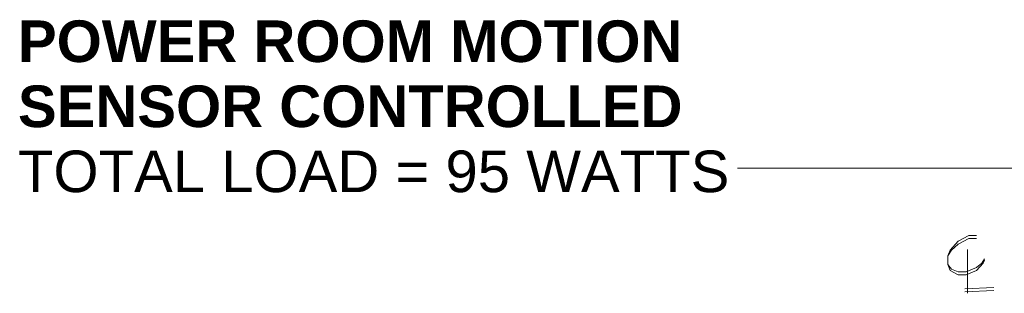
# Model space of a CAD drawing. Header units: inches. Extents: x -657 to 139, y -229 to 530.
# Tile 1 of 11: x -637 to -532, y -111 to -82. Entities that reach past the tile are written whole.
import ezdxf

# ---------------------------------------------------------------- set-up
doc = ezdxf.new("R2010")
doc.units = ezdxf.units.IN
doc.header["$MEASUREMENT"] = 0
doc.layers.add('A-ANNO-TEXT', color=2, linetype='Continuous', lineweight=9)
doc.layers.add('A-DETL', color=5, linetype='Continuous', lineweight=9)
doc.styles.add('Arial', font='arial.ttf', dxfattribs={"height": 4.425898})

msp = doc.modelspace()

# ---------------------------------------------------------------- linework, layer by layer
at = {"layer": 'A-ANNO-TEXT', "color": 7}
for p, q in [((-547.7095, -97.9148), (-560.3369, -97.9148)), ((-505.5013, -97.9148), (-547.7095, -97.9148))]:
    msp.add_line(p, q, dxfattribs=at)
at = {"layer": 'A-DETL'}
for p, q in [((-537.6689, -106.638), (-536.8321, -105.7104)), ((-536.8321, -105.7104), (-535.713, -105.0904)), ((-535.713, -105.3979), (-536.8321, -106.0179)), ((-535.713, -105.0904), (-534.8762, -105.0904)), ((-534.8762, -105.3979), (-535.713, -105.3979)), ((-537.9462, -107.2631), (-537.6689, -106.638)), ((-537.5278, -106.638), (-537.9462, -107.2631)), ((-536.8321, -106.0179), (-537.5278, -106.638)), ((-535.8391, -111.2454), (-535.8391, -106.5876)), ((-537.9462, -108.1906), (-537.9462, -107.2631)), ((-534.3167, -108.0343), (-534.0394, -107.5706)), ((-534.0394, -107.7268), (-534.1806, -108.0343)), ((-537.9462, -108.1906), (-537.5278, -108.6594)), ((-537.6689, -108.8106), (-537.9462, -108.1906)), ((-536.8321, -109.2795), (-537.6689, -108.8106)), ((-537.5278, -108.6594), (-536.8321, -108.9669)), ((-536.8321, -108.9669), (-535.9903, -108.9669)), ((-535.9903, -108.9669), (-534.8762, -108.5031)), ((-534.8762, -108.8106), (-535.9903, -109.2795)), ((-534.8762, -108.5031), (-534.3167, -108.0343)), ((-534.1806, -108.0343), (-534.8762, -108.8106)), ((-535.9903, -109.2795), (-536.8321, -109.2795)), ((-533.0514, -110.6204), (-536.1214, -110.7766)), ((-536.1214, -111.0892), (-533.0514, -110.9329))]:
    msp.add_line(p, q, dxfattribs=at)

# ---------------------------------------------------------------- texts
at = {"layer": 'A-ANNO-TEXT', "color": 7, "insert": (-636.9419, -82.2043), "char_height": 4.425898, "width": 90.126, "attachment_point": 1, "line_spacing_factor": 0.938532, "style": 'Arial'}
msp.add_mtext('\\fArial|b1|i0|c0|p34|;POWER ROOM MOTION\\fArial|b0|i0|c0|p34|;\\P\\fArial|b1|i0|c0|p34|;SENSOR CONTROLLED\\fArial|b0|i0|c0|p34|;\\PTOTAL LOAD = 95 WATTS', dxfattribs=at)

doc.saveas('drawing.dxf')
